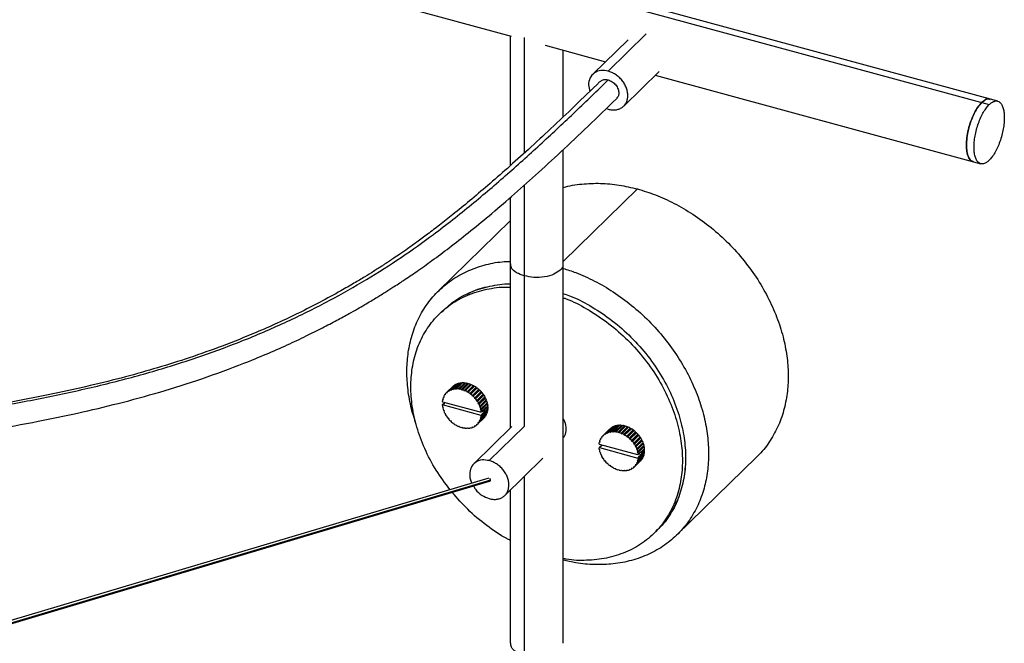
# Paper-space layout '_Trimétrica' of a CAD drawing. Header units: millimetres. Extents: x -1311 to -67, y -451 to 503.
# Tile 10 of 12: x -356 to -67, y -117 to 66. Entities that reach past the tile are written whole.
import ezdxf

# ---------------------------------------------------------------- set-up
doc = ezdxf.new("R2010")
doc.units = ezdxf.units.MM

psp = doc.layouts.new('_Trimétrica')

# ---------------------------------------------------------------- linework, layer by layer
at = {"color": 7, "linetype": 'Continuous', "lineweight": 25}
for p, q in [((-355.19, 100.4), (-211.76, 61.42)), ((-197.45, 75.52), (-71.64, 41.33)), ((-69.15, 42.35), (-196.55, 76.98)), ((-212.05, 61.5), (-212.05, 23.42)), ((-207.92, 61), (-207.92, 27.14)), ((-172.16, 62.04), (-183.32, 51.14)), ((-201.83, 58.72), (-184.09, 53.9)), ((-177.49, 60.35), (-187.86, 50.22)), ((-196.55, 37.71), (-196.55, 57.29)), ((-178.78, 40.92), (-168.41, 51.05)), ((-169.53, 49.95), (-74.13, 24.02)), ((-183.82, 40.22), (-183.32, 40)), ((-196.55, -116.58), (-196.55, 28.09)), ((-207.92, 17.74), (-207.92, -53.01)), ((-196.55, -4.63), (-174.78, 16.62)), ((-212.05, 14.08), (-212.05, -53.53)), ((-212.05, 7.26), (-233.04, -13.23)), ((-231.88, -19.09), (-232.81, -20)), ((-227.02, -40.29), (-228.88, -42.11)), ((-228.59, -42.05), (-226.72, -40.23)), ((-226.23, -40.17), (-228.09, -42)), ((-227.78, -41.99), (-225.92, -40.17)), ((-225.39, -40.19), (-227.26, -42.01)), ((-227.02, -40.29), (-226.87, -40.37)), ((-226.94, -42.05), (-225.07, -40.23)), ((-224.54, -40.34), (-226.41, -42.16)), ((-226.23, -40.17), (-226.06, -40.3)), ((-225.39, -40.19), (-225.21, -40.37)), ((-224.54, -40.34), (-224.38, -40.54)), ((-228.97, -41.35), (-230.84, -43.18)), ((-230.61, -43.21), (-230.84, -43.18)), ((-230.64, -42.99), (-228.77, -41.16)), ((-230.64, -42.99), (-230.61, -43.21)), ((-228.4, -40.88), (-230.27, -42.7)), ((-230.04, -42.77), (-230.27, -42.7)), ((-230.03, -42.55), (-230.04, -42.77)), ((-230.03, -42.55), (-228.17, -40.73)), ((-227.75, -40.52), (-229.61, -42.34)), ((-229.39, -42.45), (-229.61, -42.34)), ((-229.35, -42.24), (-229.39, -42.45)), ((-229.35, -42.24), (-227.48, -40.42)), ((-228.97, -41.35), (-228.97, -41.35)), ((-228.67, -42.24), (-228.88, -42.11)), ((-228.59, -42.05), (-228.67, -42.24)), ((-228.4, -40.88), (-228.34, -40.9)), ((-227.89, -42.15), (-228.09, -42)), ((-227.78, -41.99), (-227.89, -42.15)), ((-227.75, -40.52), (-227.64, -40.57)), ((-227.08, -42.2), (-227.26, -42.01)), ((-226.94, -42.05), (-227.08, -42.2)), ((-226.24, -42.36), (-226.41, -42.16)), ((-224.38, -40.54), (-226.24, -42.36)), ((-226.08, -42.25), (-226.24, -42.36)), ((-226.08, -42.25), (-224.22, -40.43)), ((-223.68, -40.61), (-225.55, -42.43)), ((-225.41, -42.65), (-225.55, -42.43)), ((-223.54, -40.83), (-225.41, -42.65)), ((-225.23, -42.57), (-225.41, -42.65)), ((-225.23, -42.57), (-223.36, -40.74)), ((-222.84, -41), (-224.7, -42.82)), ((-224.6, -43.05), (-224.7, -42.82)), ((-222.73, -41.23), (-224.6, -43.05)), ((-224.4, -43), (-224.6, -43.05)), ((-224.4, -43), (-222.53, -41.18)), ((-224.38, -40.54), (-224.22, -40.43)), ((-222.03, -41.5), (-223.9, -43.33)), ((-221.95, -41.73), (-223.82, -43.56)), ((-223.68, -40.61), (-223.54, -40.83)), ((-223.6, -43.54), (-221.74, -41.72)), ((-223.54, -40.83), (-223.36, -40.74)), ((-221.27, -42.11), (-223.14, -43.93)), ((-221.23, -42.34), (-223.1, -44.16)), ((-222.87, -44.18), (-221.01, -42.36)), ((-222.84, -41), (-222.73, -41.23)), ((-222.73, -41.23), (-222.53, -41.18)), ((-220.59, -42.79), (-222.45, -44.61)), ((-220.58, -43.02), (-222.45, -44.84)), ((-222.22, -44.89), (-220.35, -43.07)), ((-222.03, -41.5), (-221.95, -41.73)), ((-221.95, -41.73), (-221.74, -41.72)), ((-221.27, -42.11), (-221.23, -42.34)), ((-221.23, -42.34), (-221.01, -42.36)), ((-220.59, -42.79), (-220.58, -43.02)), ((-220.58, -43.02), (-220.35, -43.07)), ((-231.96, -45.65), (-231.88, -45.76)), ((-231.26, -46.11), (-231.96, -46.79)), ((-231.73, -45.01), (-231.88, -45.16)), ((-231.69, -45.09), (-231.88, -45.16)), ((-231.88, -45.76), (-220.61, -48.83)), ((-231.88, -46.72), (-231.3, -46.16)), ((-231.81, -44.87), (-231.69, -45.09)), ((-231.49, -44.26), (-231.65, -44.42)), ((-231.44, -44.38), (-231.65, -44.42)), ((-231.53, -44.16), (-231.44, -44.38)), ((-231.13, -43.58), (-231.3, -43.75)), ((-231.08, -43.75), (-231.3, -43.75)), ((-231.3, -46.16), (-231.16, -45.96)), ((-231.14, -43.52), (-231.08, -43.75)), ((-223.82, -43.56), (-223.9, -43.33)), ((-223.6, -43.54), (-223.82, -43.56)), ((-223.1, -44.16), (-223.14, -43.93)), ((-222.87, -44.18), (-223.1, -44.16)), ((-222.45, -44.84), (-222.45, -44.61)), ((-222.22, -44.89), (-222.45, -44.84)), ((-220.01, -43.76), (-221.88, -45.59)), ((-221.88, -45.59), (-221.85, -45.37)), ((-221.65, -45.67), (-221.88, -45.59)), ((-219.99, -43.55), (-221.85, -45.37)), ((-221.65, -45.67), (-219.78, -43.85)), ((-219.54, -44.56), (-221.41, -46.38)), ((-221.41, -46.38), (-221.35, -46.18)), ((-219.48, -44.36), (-221.35, -46.18)), ((-221.19, -46.5), (-219.32, -44.68)), ((-219.18, -45.39), (-221.05, -47.21)), ((-219.09, -45.21), (-220.95, -47.03)), ((-220.84, -47.36), (-218.97, -45.53)), ((-218.81, -46.07), (-220.68, -47.89)), ((-219.99, -43.55), (-220.01, -43.76)), ((-220.01, -43.76), (-219.78, -43.85)), ((-219.48, -44.36), (-219.54, -44.56)), ((-219.54, -44.56), (-219.32, -44.68)), ((-219.09, -45.21), (-219.18, -45.39)), ((-219.18, -45.39), (-218.97, -45.53)), ((-218.81, -46.07), (-218.93, -46.23)), ((-231.88, -46.72), (-231.96, -46.79)), ((-220.61, -49.79), (-231.88, -46.72)), ((-231.88, -47.33), (-231.69, -47.5)), ((-231.69, -47.5), (-231.81, -47.65)), ((-231.65, -48.19), (-231.44, -48.34)), ((-231.44, -48.34), (-231.53, -48.52)), ((-231.3, -49.05), (-231.08, -49.17)), ((-221.19, -46.5), (-221.41, -46.38)), ((-221.05, -47.21), (-220.95, -47.03)), ((-220.84, -47.36), (-221.05, -47.21)), ((-218.93, -46.23), (-220.8, -48.05)), ((-220.8, -48.05), (-220.68, -47.89)), ((-220.61, -48.22), (-220.8, -48.05)), ((-220.68, -50.68), (-218.81, -48.86)), ((-220.61, -48.22), (-218.74, -46.4)), ((-218.74, -48.57), (-220.61, -50.39)), ((-220.61, -48.83), (-220.53, -48.76)), ((-218.66, -46.93), (-220.53, -48.76)), ((-220.53, -49.9), (-218.66, -48.08)), ((-220.33, -48.56), (-219.67, -48.74)), ((-219.67, -48.74), (-220.16, -49.19)), ((-220.1, -48.34), (-219.67, -48.05)), ((-219.67, -48.05), (-219.57, -48.16)), ((-219.57, -48.68), (-219.67, -48.74)), ((-219.57, -48.16), (-218.63, -47.25)), ((-218.63, -47.77), (-219.57, -48.68)), ((-218.93, -46.23), (-218.74, -46.4)), ((-218.89, -48.72), (-218.81, -48.86)), ((-218.8, -47.07), (-218.63, -47.25)), ((-218.78, -47.91), (-218.66, -48.08)), ((-231.08, -49.17), (-231.14, -49.36)), ((-230.84, -49.88), (-230.61, -49.96)), ((-230.61, -49.96), (-230.64, -50.18)), ((-230.27, -50.66), (-230.04, -50.71)), ((-230.04, -50.71), (-230.03, -50.93)), ((-229.61, -51.37), (-229.39, -51.39)), ((-229.39, -51.39), (-229.35, -51.62)), ((-219.78, -50.55), (-221.65, -52.37)), ((-221.41, -51.79), (-221.19, -51.8)), ((-221.35, -52.03), (-221.41, -51.79)), ((-221.35, -52.03), (-219.48, -50.2)), ((-219.32, -49.98), (-221.19, -51.8)), ((-221.05, -51.16), (-220.84, -51.13)), ((-220.95, -51.39), (-221.05, -51.16)), ((-220.95, -51.39), (-219.09, -49.57)), ((-218.97, -49.31), (-220.84, -51.13)), ((-220.8, -50.46), (-220.61, -50.39)), ((-220.68, -50.68), (-220.8, -50.46)), ((-220.16, -49.19), (-220.61, -49.79)), ((-220.53, -49.9), (-220.61, -49.79)), ((-219.5, -50.15), (-219.48, -50.2)), ((-219.13, -49.47), (-219.09, -49.57)), ((-228.88, -52.01), (-228.67, -51.99)), ((-228.67, -51.99), (-228.59, -52.22)), ((-228.09, -52.55), (-227.89, -52.5)), ((-227.89, -52.5), (-227.78, -52.72)), ((-227.26, -52.98), (-227.08, -52.9)), ((-227.08, -52.9), (-226.94, -53.12)), ((-226.41, -53.3), (-226.24, -53.19)), ((-226.24, -53.19), (-226.08, -53.39)), ((-225.55, -53.49), (-225.41, -53.35)), ((-225.55, -53.49), (-225.41, -53.36)), ((-225.41, -53.35), (-225.23, -53.53)), ((-224.7, -53.56), (-224.6, -53.39)), ((-224.7, -53.56), (-224.56, -53.42)), ((-224.6, -53.39), (-224.4, -53.55)), ((-223.9, -53.5), (-223.82, -53.31)), ((-223.9, -53.5), (-223.75, -53.35)), ((-223.82, -53.31), (-223.6, -53.44)), ((-223.14, -53.31), (-223.1, -53.1)), ((-223.14, -53.31), (-222.98, -53.15)), ((-223.1, -53.1), (-222.87, -53.2)), ((-211.55, -53.04), (-222.72, -63.95)), ((-222.45, -52.77), (-222.22, -52.84)), ((-222.45, -52.99), (-222.45, -52.77)), ((-222.45, -52.99), (-222.28, -52.82)), ((-221.88, -52.34), (-221.65, -52.37)), ((-221.85, -52.56), (-221.88, -52.34)), ((-221.85, -52.56), (-221.66, -52.37)), ((-207.92, -53.01), (-218.18, -63.03)), ((-184.85, -55.68), (-182.98, -53.85)), ((-182.78, -53.66), (-184.65, -55.48)), ((-184.28, -55.2), (-182.41, -53.38)), ((-182.18, -53.23), (-184.04, -55.05)), ((-183.63, -54.84), (-181.76, -53.02)), ((-183.63, -54.84), (-183.4, -54.95)), ((-183.4, -54.95), (-183.36, -54.74)), ((-181.49, -52.92), (-183.36, -54.74)), ((-182.98, -53.85), (-182.98, -53.85)), ((-182.89, -54.61), (-181.03, -52.78)), ((-182.89, -54.61), (-182.68, -54.74)), ((-182.68, -54.74), (-182.6, -54.55)), ((-180.73, -52.73), (-182.6, -54.55)), ((-182.35, -53.4), (-182.41, -53.38)), ((-182.1, -54.5), (-180.24, -52.67)), ((-182.1, -54.5), (-181.9, -54.65)), ((-181.9, -54.65), (-181.79, -54.49)), ((-179.93, -52.66), (-181.79, -54.49)), ((-181.65, -53.07), (-181.76, -53.02)), ((-181.27, -54.51), (-179.4, -52.69)), ((-181.27, -54.51), (-181.09, -54.7)), ((-181.09, -54.7), (-180.95, -54.55)), ((-180.88, -52.87), (-181.03, -52.78)), ((-179.08, -52.73), (-180.95, -54.55)), ((-180.42, -54.66), (-178.55, -52.84)), ((-180.42, -54.66), (-180.25, -54.86)), ((-178.39, -53.04), (-180.25, -54.86)), ((-180.25, -54.86), (-180.09, -54.75)), ((-180.07, -52.8), (-180.24, -52.67)), ((-178.23, -52.93), (-180.09, -54.75)), ((-179.56, -54.93), (-177.69, -53.11)), ((-177.56, -53.33), (-179.42, -55.15)), ((-179.22, -52.87), (-179.4, -52.69)), ((-177.37, -53.24), (-179.24, -55.07)), ((-178.72, -55.32), (-176.85, -53.5)), ((-176.74, -53.73), (-178.61, -55.55)), ((-178.39, -53.04), (-178.55, -52.84)), ((-176.54, -53.68), (-178.41, -55.5)), ((-178.23, -52.93), (-178.39, -53.04)), ((-177.91, -55.83), (-176.04, -54)), ((-175.96, -54.23), (-177.83, -56.06)), ((-177.56, -53.33), (-177.69, -53.11)), ((-175.75, -54.22), (-177.62, -56.04)), ((-177.37, -53.24), (-177.56, -53.33)), ((-177.15, -56.43), (-175.28, -54.6)), ((-175.24, -54.83), (-177.11, -56.66)), ((-176.74, -53.73), (-176.85, -53.5)), ((-176.54, -53.68), (-176.74, -53.73)), ((-175.96, -54.23), (-176.04, -54)), ((-175.75, -54.22), (-175.96, -54.23)), ((-175.24, -54.83), (-175.28, -54.6)), ((-175.02, -54.85), (-175.24, -54.83)), ((-185.89, -57.65), (-185.74, -57.51)), ((-185.89, -57.65), (-185.7, -57.59)), ((-185.7, -57.59), (-185.82, -57.37)), ((-185.66, -56.91), (-185.5, -56.76)), ((-185.66, -56.91), (-185.45, -56.88)), ((-185.45, -56.88), (-185.54, -56.65)), ((-185.31, -56.25), (-185.14, -56.08)), ((-185.31, -56.25), (-185.09, -56.25)), ((-185.09, -56.25), (-185.15, -56.02)), ((-184.85, -55.68), (-184.62, -55.71)), ((-184.62, -55.71), (-184.65, -55.48)), ((-184.28, -55.2), (-184.05, -55.27)), ((-184.05, -55.27), (-184.04, -55.05)), ((-179.56, -54.93), (-179.42, -55.15)), ((-179.42, -55.15), (-179.24, -55.07)), ((-178.72, -55.32), (-178.61, -55.55)), ((-178.61, -55.55), (-178.41, -55.5)), ((-177.91, -55.83), (-177.83, -56.06)), ((-177.83, -56.06), (-177.62, -56.04)), ((-177.15, -56.43), (-177.11, -56.66)), ((-177.11, -56.66), (-176.88, -56.68)), ((-175.02, -54.85), (-176.88, -56.68)), ((-176.46, -57.11), (-174.6, -55.29)), ((-174.59, -55.52), (-176.46, -57.34)), ((-176.46, -57.11), (-176.46, -57.34)), ((-176.46, -57.34), (-176.23, -57.39)), ((-174.36, -55.57), (-176.23, -57.39)), ((-174.02, -56.26), (-175.89, -58.09)), ((-175.86, -57.87), (-174, -56.05)), ((-173.79, -56.35), (-175.66, -58.17)), ((-173.55, -57.06), (-175.42, -58.88)), ((-175.36, -58.68), (-173.49, -56.86)), ((-173.33, -57.18), (-175.2, -59)), ((-174.96, -59.53), (-173.1, -57.71)), ((-174.59, -55.52), (-174.6, -55.29)), ((-174.36, -55.57), (-174.59, -55.52)), ((-174.02, -56.26), (-174, -56.05)), ((-173.79, -56.35), (-174.02, -56.26)), ((-173.55, -57.06), (-173.49, -56.86)), ((-173.33, -57.18), (-173.55, -57.06)), ((-173.19, -57.89), (-173.1, -57.71)), ((-185.89, -58.26), (-185.97, -58.15)), ((-185.97, -59.29), (-185.27, -58.6)), ((-185.97, -59.29), (-185.89, -59.22)), ((-174.62, -61.32), (-185.89, -58.26)), ((-185.31, -58.66), (-185.89, -59.22)), ((-185.89, -59.22), (-174.62, -62.29)), ((-185.7, -60), (-185.89, -59.83)), ((-185.82, -60.15), (-185.7, -60)), ((-185.17, -58.46), (-185.31, -58.66)), ((-175.86, -57.87), (-175.89, -58.09)), ((-175.89, -58.09), (-175.66, -58.17)), ((-175.36, -58.68), (-175.42, -58.88)), ((-175.42, -58.88), (-175.2, -59)), ((-173.19, -57.89), (-175.06, -59.71)), ((-174.96, -59.53), (-175.06, -59.71)), ((-175.06, -59.71), (-174.85, -59.85)), ((-172.98, -58.03), (-174.85, -59.85)), ((-172.94, -58.73), (-174.81, -60.55)), ((-174.69, -60.39), (-174.81, -60.55)), ((-174.81, -60.55), (-174.62, -60.72)), ((-174.69, -60.39), (-172.82, -58.57)), ((-172.75, -58.9), (-174.62, -60.72)), ((-174.54, -61.25), (-172.67, -59.43)), ((-172.67, -60.58), (-174.54, -62.4)), ((-173.68, -60.55), (-174.11, -60.84)), ((-173.58, -60.66), (-173.68, -60.55)), ((-172.64, -59.75), (-173.58, -60.66)), ((-173.58, -61.18), (-172.64, -60.27)), ((-173.57, -60.92), (-172.64, -60.01)), ((-172.98, -58.03), (-173.19, -57.89)), ((-172.94, -58.73), (-172.82, -58.57)), ((-172.75, -58.9), (-172.94, -58.73)), ((-172.64, -59.75), (-172.81, -59.57)), ((-172.67, -60.58), (-172.79, -60.41)), ((-213.64, -73.25), (-202.47, -62.34)), ((-185.45, -60.84), (-185.66, -60.69)), ((-185.54, -61.02), (-185.45, -60.84)), ((-185.09, -61.67), (-185.31, -61.55)), ((-185.15, -61.86), (-185.09, -61.67)), ((-184.62, -62.46), (-184.85, -62.37)), ((-184.65, -62.67), (-184.62, -62.46)), ((-184.05, -63.21), (-184.28, -63.15)), ((-184.04, -63.43), (-184.05, -63.21)), ((-173.49, -62.7), (-175.36, -64.52)), ((-175.2, -64.3), (-173.33, -62.47)), ((-173.1, -62.07), (-174.96, -63.89)), ((-174.85, -63.63), (-172.98, -61.81)), ((-174.62, -62.89), (-174.81, -62.96)), ((-174.81, -62.96), (-174.69, -63.18)), ((-172.82, -61.36), (-174.69, -63.18)), ((-174.62, -62.89), (-172.75, -61.07)), ((-174.54, -61.25), (-174.62, -61.32)), ((-174.62, -62.29), (-174.17, -61.69)), ((-174.62, -62.29), (-174.54, -62.4)), ((-174.34, -61.06), (-173.68, -61.24)), ((-174.17, -61.69), (-173.68, -61.24)), ((-173.68, -61.24), (-173.58, -61.18)), ((-173.49, -62.7), (-173.51, -62.65)), ((-173.1, -62.07), (-173.14, -61.97)), ((-172.82, -61.36), (-172.9, -61.22)), ((-163.19, -84.79), (-139.86, -62.02)), ((-183.4, -63.89), (-183.63, -63.87)), ((-183.36, -64.12), (-183.4, -63.89)), ((-182.68, -64.49), (-182.89, -64.51)), ((-182.6, -64.72), (-182.68, -64.49)), ((-181.9, -65), (-182.1, -65.05)), ((-181.79, -65.22), (-181.9, -65)), ((-181.09, -65.4), (-181.27, -65.48)), ((-180.95, -65.61), (-181.09, -65.4)), ((-180.25, -65.69), (-180.42, -65.8)), ((-180.09, -65.89), (-180.25, -65.69)), ((-179.42, -65.85), (-179.56, -65.99)), ((-179.42, -65.86), (-179.56, -65.99)), ((-179.24, -66.03), (-179.42, -65.85)), ((-178.61, -65.89), (-178.72, -66.06)), ((-178.57, -65.92), (-178.72, -66.06)), ((-178.41, -66.05), (-178.61, -65.89)), ((-177.83, -65.81), (-177.91, -66)), ((-177.76, -65.85), (-177.91, -66)), ((-177.62, -65.94), (-177.83, -65.81)), ((-177.11, -65.6), (-177.15, -65.81)), ((-176.99, -65.65), (-177.15, -65.81)), ((-176.88, -65.7), (-177.11, -65.6)), ((-176.23, -65.34), (-176.46, -65.27)), ((-176.46, -65.27), (-176.46, -65.49)), ((-176.29, -65.32), (-176.46, -65.49)), ((-175.66, -64.87), (-175.89, -64.83)), ((-175.89, -64.83), (-175.86, -65.06)), ((-175.67, -64.87), (-175.86, -65.06)), ((-175.66, -64.87), (-175.34, -64.56)), ((-175.2, -64.3), (-175.42, -64.29)), ((-175.42, -64.29), (-175.36, -64.52)), ((-174.85, -63.63), (-175.06, -63.66)), ((-175.06, -63.66), (-174.96, -63.89)), ((-218.36, -68.14), (-744.81, -224.9)), ((-217.86, -68.8), (-744.81, -225.7)), ((-744.81, -225.92), (-218.11, -69.09)), ((-207.92, -67.66), (-207.92, -120.11)), ((-212.05, -71.7), (-212.05, -116.58)), ((-169.95, -84.41), (-169.02, -83.49))]:
    psp.add_line(p, q, dxfattribs=at)
for points, knots in [([(-183.32, 51.14), (-184.05, 51.26), (-185.55, 51.51), (-187.51, 50.75), (-188.77, 49.21), (-189.24, 47.24), (-188.88, 45.87), (-188.72, 45.22)], [0, 0, 0, 0, 0.198096, 0.412513, 0.62693, 0.825025, 1, 1, 1, 1]), ([(-183.32, 40), (-182.98, 39.91), (-182.63, 39.84), (-181.92, 39.77), (-181.56, 39.77), (-180.85, 39.85), (-180.51, 39.93), (-179.85, 40.17), (-179.54, 40.33), (-178.98, 40.72), (-178.73, 40.95), (-178.3, 41.47), (-178.12, 41.76), (-177.84, 42.37), (-177.74, 42.69), (-177.61, 43.35), (-177.58, 43.68), (-177.58, 44.34), (-177.61, 44.68), (-177.74, 45.41), (-177.84, 45.79), (-178.12, 46.55), (-178.3, 46.93), (-178.73, 47.69), (-178.98, 48.06), (-179.54, 48.75), (-179.85, 49.08), (-180.51, 49.68), (-180.85, 49.94), (-181.56, 50.41), (-181.92, 50.6), (-182.63, 50.92), (-182.98, 51.05), (-183.32, 51.14)], [0, 0, 0, 0, 0.0625, 0.0625, 0.125, 0.125, 0.1875, 0.1875, 0.25, 0.25, 0.3125, 0.3125, 0.375, 0.375, 0.4375, 0.4375, 0.5, 0.5, 0.5625, 0.5625, 0.625, 0.625, 0.6875, 0.6875, 0.75, 0.75, 0.8125, 0.8125, 0.875, 0.875, 0.9375, 0.9375, 1, 1, 1, 1]), ([(-744.81, -166.13), (-743.13, -164.61), (-738.06, -160.01), (-728.81, -152.57), (-717.08, -143.84), (-704.3, -135.29), (-690.4, -127), (-675.26, -119.05), (-659.19, -111.62), (-642.25, -104.71), (-624.57, -98.32), (-605.66, -92.27), (-585.58, -86.58), (-564.38, -81.28), (-542.74, -76.48), (-520.77, -72.1), (-498.53, -68.08), (-476.11, -64.37), (-455.89, -61.23), (-437.98, -58.56), (-422.4, -56.29), (-406.81, -54.03), (-391.22, -51.76), (-375.68, -49.4), (-360.27, -46.83), (-345.09, -43.92), (-330.25, -40.57), (-315.88, -36.71), (-302.1, -32.31), (-289, -27.39), (-276.64, -21.99), (-265.02, -16.18), (-254.11, -10.01), (-243.93, -3.51), (-233.65, 3.84), (-223.29, 12.03), (-212.77, 21.01), (-202.68, 30.12), (-192.87, 39.31), (-186.51, 45.48), (-183.32, 48.57)], [0, 0, 0, 0, 0.014001, 0.042337, 0.070676, 0.09901, 0.128696, 0.158377, 0.188063, 0.217746, 0.247431, 0.277115, 0.309499, 0.341884, 0.374271, 0.406656, 0.439042, 0.471429, 0.503817, 0.526084, 0.54835, 0.570616, 0.592883, 0.615149, 0.637414, 0.659679, 0.681942, 0.704203, 0.726465, 0.748728, 0.770989, 0.793251, 0.815514, 0.837778, 0.860043, 0.888032, 0.916024, 0.944017, 0.972007, 1, 1, 1, 1]), ([(-185.77, 48.07), (-188.23, 45.69), (-192.97, 41.08), (-199.95, 34.47), (-206.52, 28.37), (-212.69, 22.81), (-218.45, 17.77), (-223.78, 13.25), (-228.5, 9.39), (-232.61, 6.15), (-236.14, 3.46), (-239.26, 1.15), (-241.97, -0.79), (-244.23, -2.36), (-246, -3.57), (-247.29, -4.43), (-248.18, -5.02), (-248.94, -5.52), (-249.79, -6.07), (-250.86, -6.76), (-252.51, -7.8), (-254.85, -9.24), (-258.04, -11.15), (-262.39, -13.65), (-267.76, -16.58), (-273.97, -19.74), (-280.22, -22.7), (-287.63, -25.97), (-296.19, -29.39), (-305.87, -32.84), (-315.37, -35.84), (-325.05, -38.57), (-335.27, -41.13), (-346.28, -43.56), (-358.05, -45.85), (-370.64, -48.04), (-384.01, -50.14), (-398.13, -52.23), (-412.92, -54.38), (-428.19, -56.59), (-444.62, -59.01), (-461.55, -61.56), (-478.49, -64.22), (-494.04, -66.8), (-508.22, -69.27), (-519.97, -71.44), (-529.52, -73.28), (-537.31, -74.85), (-545.04, -76.46), (-553.19, -78.22), (-562.03, -80.22), (-571.54, -82.48), (-581.39, -84.96), (-591.51, -87.65), (-601.84, -90.57), (-612.6, -93.82), (-623.75, -97.42), (-634.96, -101.33), (-646.33, -105.61), (-657.35, -110.11), (-667.8, -114.73), (-677.15, -119.19), (-685.46, -123.45), (-692.8, -127.47), (-698.61, -130.84), (-703.01, -133.51), (-706.07, -135.42), (-708.41, -136.92), (-710.24, -138.11), (-712.01, -139.28), (-714.11, -140.69), (-716.87, -142.57), (-720.29, -144.97), (-724.39, -147.93), (-729.02, -151.4), (-734.11, -155.37), (-739.39, -159.7), (-743.01, -162.74), (-744.76, -164.31), (-744.81, -164.35)], [0, 0, 0, 0, 0.021845, 0.042171, 0.060979, 0.078272, 0.094046, 0.108303, 0.121042, 0.130947, 0.139692, 0.147282, 0.153719, 0.159004, 0.163139, 0.165979, 0.167803, 0.169209, 0.171107, 0.173506, 0.176405, 0.181972, 0.188776, 0.196817, 0.209178, 0.221422, 0.233227, 0.244594, 0.262043, 0.278354, 0.293535, 0.308405, 0.32424, 0.340715, 0.358143, 0.376529, 0.39588, 0.416201, 0.437484, 0.459712, 0.482044, 0.50844, 0.532942, 0.555548, 0.576254, 0.595061, 0.60733, 0.618629, 0.629728, 0.641941, 0.65529, 0.669776, 0.685399, 0.70072, 0.716999, 0.734237, 0.752432, 0.771563, 0.790351, 0.810771, 0.829778, 0.84737, 0.863542, 0.878296, 0.891634, 0.899724, 0.906402, 0.91153, 0.91511, 0.918614, 0.923371, 0.92938, 0.937548, 0.947269, 0.958543, 0.971367, 0.985491, 0.999581, 1, 1, 1, 1]), ([(-185.71, 48.01), (-185.58, 48.16), (-185.24, 48.55), (-184.36, 48.75), (-183.66, 48.63), (-183.32, 48.57)], [0, 0, 0, 0, 0.247365, 0.63834, 1, 1, 1, 1]), ([(-183.32, 48.57), (-182.93, 48.42), (-182.13, 48.12), (-181.07, 47.13), (-180.38, 45.93), (-180.16, 44.72), (-180.33, 43.7), (-180.74, 43.29), (-180.92, 43.11)], [0, 0, 0, 0, 0.169163, 0.352263, 0.535363, 0.704526, 0.873689, 1, 1, 1, 1]), ([(-744.81, -173.74), (-742.61, -171.76), (-738.25, -167.85), (-731.55, -162.28), (-725.05, -157.16), (-718.93, -152.59), (-713.78, -148.93), (-709.59, -146.07), (-706.32, -143.91), (-703.12, -141.83), (-699.64, -139.65), (-695.53, -137.16), (-690.74, -134.36), (-685.25, -131.3), (-679.07, -128.03), (-672.3, -124.63), (-665.2, -121.26), (-656.1, -117.19), (-644.99, -112.58), (-631.84, -107.63), (-618.83, -103.15), (-606.03, -99.1), (-593.19, -95.36), (-579.94, -91.79), (-565.9, -88.3), (-551.56, -85), (-536.97, -81.9), (-522.22, -78.97), (-506.8, -76.12), (-490.94, -73.37), (-473.45, -70.5), (-454.84, -67.61), (-435.39, -64.72), (-418.2, -62.22), (-403.18, -60.03), (-390.16, -58.13), (-377.28, -56.19), (-364.04, -54.03), (-351.13, -51.68), (-338.63, -49.08), (-326.71, -46.26), (-314.51, -42.93), (-302.17, -39.02), (-291.87, -35.23), (-283.62, -31.85), (-277.56, -29.18), (-272.06, -26.59), (-267.24, -24.18), (-263.04, -21.98), (-259.63, -20.12), (-256.92, -18.59), (-254.81, -17.36), (-253.01, -16.3), (-251.53, -15.41), (-250.16, -14.57), (-248.48, -13.53), (-246.15, -12.06), (-243.02, -10.01), (-239.19, -7.4), (-234.72, -4.22), (-229.67, -0.44), (-224.09, 3.94), (-218.01, 8.94), (-211.45, 14.56), (-204.43, 20.81), (-196.96, 27.67), (-189.03, 35.15), (-183.66, 40.37), (-180.88, 43.07)], [0, 0, 0, 0, 0.0182306, 0.0359923, 0.0522739, 0.0670797, 0.080398, 0.0884115, 0.0957235, 0.1023511, 0.1096084, 0.1183184, 0.1284818, 0.1393949, 0.1515996, 0.1649395, 0.1782474, 0.1912857, 0.2144972, 0.2368057, 0.2582077, 0.2787035, 0.2984194, 0.3187377, 0.3400402, 0.3623293, 0.3831379, 0.4047381, 0.4271317, 0.450311, 0.4733476, 0.5023413, 0.5300023, 0.5563281, 0.5755332, 0.5939645, 0.6117622, 0.6305508, 0.650827, 0.6678062, 0.6857045, 0.7045216, 0.7242549, 0.7448956, 0.7562087, 0.7673263, 0.7774655, 0.7866105, 0.794763, 0.801924, 0.8068553, 0.8111749, 0.8148833, 0.8179804, 0.8204769, 0.8235399, 0.8286693, 0.8355516, 0.8441832, 0.854559, 0.8666737, 0.8805248, 0.8961094, 0.9134255, 0.9324734, 0.9532504, 0.9757573, 1, 1, 1, 1]), ([(-76.32, 24.69), (-76.55, 24.76), (-77.12, 24.92), (-77.75, 25.93), (-78.19, 27.49), (-78.33, 29.41), (-78.19, 31.6), (-77.76, 34.03), (-77.02, 36.52), (-76.06, 38.8), (-74.97, 40.69), (-74.21, 41.52), (-73.85, 41.93)], [0, 0, 0, 0, 0.0741597, 0.1819564, 0.2858642, 0.3827731, 0.4796821, 0.5835899, 0.6913866, 0.7991833, 0.903091, 1, 1, 1, 1]), ([(-76.32, 24.69), (-76.55, 24.76), (-77.12, 24.92), (-77.75, 25.93), (-78.19, 27.49), (-78.33, 29.41), (-78.19, 31.6), (-77.76, 34.03), (-77.02, 36.52), (-76.06, 38.8), (-74.97, 40.69), (-74.21, 41.52), (-73.85, 41.93)], [0, 0, 0, 0, 0.0741597, 0.1819564, 0.2858642, 0.3827731, 0.4796821, 0.5835899, 0.6913866, 0.7991833, 0.903091, 1, 1, 1, 1]), ([(-73.85, 41.93), (-74.21, 41.52), (-74.97, 40.69), (-76.06, 38.8), (-77.02, 36.52), (-77.76, 34.03), (-78.19, 31.6), (-78.33, 29.41), (-78.19, 27.49), (-77.75, 25.93), (-77.12, 24.92), (-76.55, 24.76), (-76.32, 24.69)], [0, 0, 0, 0, 0.096909, 0.200817, 0.308613, 0.41641, 0.520318, 0.617227, 0.714136, 0.818044, 0.92584, 1, 1, 1, 1]), ([(-71.64, 25.04), (-71.9, 24.79), (-72.17, 24.56), (-72.72, 24.22), (-73, 24.09), (-73.54, 23.95), (-73.81, 23.94), (-74.32, 24.06), (-74.56, 24.18), (-74.99, 24.55), (-75.18, 24.8), (-75.51, 25.41), (-75.65, 25.77), (-75.87, 26.56), (-75.95, 26.99), (-76.05, 27.9), (-76.07, 28.38), (-76.07, 29.34), (-76.05, 29.86), (-75.95, 30.96), (-75.87, 31.55), (-75.65, 32.76), (-75.51, 33.39), (-75.18, 34.65), (-74.99, 35.27), (-74.56, 36.49), (-74.32, 37.08), (-73.81, 38.18), (-73.54, 38.7), (-73, 39.63), (-72.72, 40.04), (-72.17, 40.77), (-71.9, 41.07), (-71.64, 41.33)], [0, 0, 0, 0, 0.0625, 0.0625, 0.125, 0.125, 0.1875, 0.1875, 0.25, 0.25, 0.3125, 0.3125, 0.375, 0.375, 0.4375, 0.4375, 0.5, 0.5, 0.5625, 0.5625, 0.625, 0.625, 0.6875, 0.6875, 0.75, 0.75, 0.8125, 0.8125, 0.875, 0.875, 0.9375, 0.9375, 1, 1, 1, 1]), ([(-71.64, 25.04), (-71.9, 24.79), (-72.17, 24.56), (-72.72, 24.22), (-73, 24.09), (-73.54, 23.95), (-73.81, 23.94), (-74.32, 24.06), (-74.56, 24.18), (-74.99, 24.55), (-75.18, 24.8), (-75.51, 25.41), (-75.65, 25.77), (-75.87, 26.56), (-75.95, 26.99), (-76.05, 27.9), (-76.07, 28.38), (-76.07, 29.34), (-76.05, 29.86), (-75.95, 30.96), (-75.87, 31.55), (-75.65, 32.76), (-75.51, 33.39), (-75.18, 34.65), (-74.99, 35.27), (-74.56, 36.49), (-74.32, 37.08), (-73.81, 38.18), (-73.54, 38.7), (-73, 39.63), (-72.72, 40.04), (-72.17, 40.77), (-71.9, 41.07), (-71.64, 41.33)], [0, 0, 0, 0, 0.0625, 0.0625, 0.125, 0.125, 0.1875, 0.1875, 0.25, 0.25, 0.3125, 0.3125, 0.375, 0.375, 0.4375, 0.4375, 0.5, 0.5, 0.5625, 0.5625, 0.625, 0.625, 0.6875, 0.6875, 0.75, 0.75, 0.8125, 0.8125, 0.875, 0.875, 0.9375, 0.9375, 1, 1, 1, 1]), ([(-73.85, 41.93), (-73.49, 42.23), (-72.74, 42.85), (-71.88, 43.13), (-71.48, 42.93), (-71.38, 42.88)], [0, 0, 0, 0, 0.413339, 0.85653, 1, 1, 1, 1]), ([(-73.85, 41.93), (-73.49, 42.23), (-72.74, 42.85), (-71.88, 43.13), (-71.48, 42.93), (-71.38, 42.88)], [0, 0, 0, 0, 0.413339, 0.85653, 1, 1, 1, 1]), ([(-71.38, 42.88), (-71.48, 42.93), (-71.88, 43.13), (-72.74, 42.85), (-73.49, 42.23), (-73.85, 41.93)], [0, 0, 0, 0, 0.14347, 0.586661, 1, 1, 1, 1]), ([(-71.64, 41.33), (-71.38, 41.58), (-71.11, 41.8), (-70.56, 42.15), (-70.28, 42.28), (-69.73, 42.42), (-69.47, 42.42), (-68.96, 42.31), (-68.72, 42.19), (-68.29, 41.82), (-68.09, 41.57), (-67.76, 40.96), (-67.62, 40.6), (-67.41, 39.81), (-67.33, 39.38), (-67.23, 38.47), (-67.2, 37.99), (-67.2, 37.03), (-67.23, 36.51), (-67.33, 35.4), (-67.41, 34.82), (-67.62, 33.6), (-67.76, 32.98), (-68.09, 31.72), (-68.29, 31.09), (-68.72, 29.88), (-68.96, 29.29), (-69.47, 28.18), (-69.73, 27.67), (-70.28, 26.74), (-70.56, 26.33), (-71.11, 25.6), (-71.38, 25.3), (-71.64, 25.04)], [0, 0, 0, 0, 0.0625, 0.0625, 0.125, 0.125, 0.1875, 0.1875, 0.25, 0.25, 0.3125, 0.3125, 0.375, 0.375, 0.4375, 0.4375, 0.5, 0.5, 0.5625, 0.5625, 0.625, 0.625, 0.6875, 0.6875, 0.75, 0.75, 0.8125, 0.8125, 0.875, 0.875, 0.9375, 0.9375, 1, 1, 1, 1]), ([(-71.64, 41.33), (-71.38, 41.58), (-71.11, 41.8), (-70.56, 42.15), (-70.28, 42.28), (-69.73, 42.42), (-69.47, 42.42), (-68.96, 42.31), (-68.72, 42.19), (-68.29, 41.82), (-68.09, 41.57), (-67.76, 40.96), (-67.62, 40.6), (-67.41, 39.81), (-67.33, 39.38), (-67.23, 38.47), (-67.2, 37.99), (-67.2, 37.03), (-67.23, 36.51), (-67.33, 35.4), (-67.41, 34.82), (-67.62, 33.6), (-67.76, 32.98), (-68.09, 31.72), (-68.29, 31.09), (-68.72, 29.88), (-68.96, 29.29), (-69.47, 28.18), (-69.73, 27.67), (-70.28, 26.74), (-70.56, 26.33), (-71.11, 25.6), (-71.38, 25.3), (-71.64, 25.04)], [0, 0, 0, 0, 0.0625, 0.0625, 0.125, 0.125, 0.1875, 0.1875, 0.25, 0.25, 0.3125, 0.3125, 0.375, 0.375, 0.4375, 0.4375, 0.5, 0.5, 0.5625, 0.5625, 0.625, 0.625, 0.6875, 0.6875, 0.75, 0.75, 0.8125, 0.8125, 0.875, 0.875, 0.9375, 0.9375, 1, 1, 1, 1]), ([(-196.55, 16.97), (-196.5, 16.99), (-194.8, 17.61), (-191.12, 18.11), (-185.67, 18.39), (-180.19, 17.9), (-176.56, 17.04), (-174.78, 16.62)], [0, 0, 0, 0, 0.00749, 0.267806, 0.521112, 0.765635, 1, 1, 1, 1]), ([(-174.78, 16.62), (-173, 16.08), (-169.37, 14.97), (-163.89, 12.46), (-158.41, 9.26), (-153.06, 5.34), (-148.01, 0.76), (-143.41, -4.36), (-139.41, -9.9), (-136.11, -15.69), (-133.56, -21.57), (-131.8, -27.37), (-130.78, -32.95), (-130.45, -38.29), (-130.78, -43.44), (-131.8, -48.47), (-133.55, -53.32), (-136.15, -57.76), (-138.3, -60.68), (-139.76, -61.89), (-139.88, -61.99)], [0, 0, 0, 0, 0.054082, 0.110508, 0.168961, 0.229032, 0.290232, 0.352012, 0.413792, 0.474992, 0.535063, 0.593515, 0.649942, 0.704024, 0.758106, 0.814532, 0.872985, 0.933056, 0.994256, 1, 1, 1, 1]), ([(-239.59, -52.44), (-240.1, -50.9), (-241.22, -47.49), (-242.1, -42.3), (-242.45, -36.97), (-242.12, -31.81), (-241.1, -26.78), (-239.33, -21.94), (-236.79, -17.45), (-233.48, -13.45), (-229.48, -10.09), (-224.89, -7.45), (-219.83, -5.66), (-215.51, -4.72), (-212.84, -4.66), (-212.05, -4.65)], [0, 0, 0, 0, 0.0649576, 0.1436411, 0.2190558, 0.2944706, 0.373154, 0.4546634, 0.5384287, 0.6237685, 0.7099179, 0.7960673, 0.8814071, 0.9651724, 1, 1, 1, 1]), ([(-207.92, -8.86), (-208.72, -8.58), (-210.39, -7.99), (-211.86, -6.67), (-211.91, -5.73), (-211.92, -5.33)], [0, 0, 0, 0, 0.347416, 0.723457, 1, 1, 1, 1]), ([(-207.92, -8.86), (-208.72, -8.58), (-210.39, -7.99), (-211.86, -6.67), (-211.91, -5.73), (-211.92, -5.33)], [0, 0, 0, 0, 0.347416, 0.723457, 1, 1, 1, 1]), ([(-196.67, -5.34), (-196.64, -5.48), (-196.47, -6.12), (-197.34, -7.24), (-199.17, -8.47), (-201.94, -9.25), (-205.11, -9.43), (-207, -9.05), (-207.92, -8.86)], [0, 0, 0, 0, 0.052538, 0.235985, 0.419431, 0.617992, 0.816553, 1, 1, 1, 1]), ([(-196.67, -5.34), (-196.64, -5.48), (-196.47, -6.12), (-197.34, -7.24), (-199.17, -8.47), (-201.94, -9.25), (-205.11, -9.43), (-207, -9.05), (-207.92, -8.86)], [0, 0, 0, 0, 0.052538, 0.235985, 0.419431, 0.617992, 0.816553, 1, 1, 1, 1]), ([(-196.55, -6.67), (-195.29, -7.06), (-192.19, -8.02), (-187.23, -10.33), (-181.74, -13.51), (-176.39, -17.44), (-171.34, -22.01), (-166.75, -27.14), (-162.75, -32.68), (-159.44, -38.47), (-156.9, -44.35), (-155.13, -50.14), (-154.11, -55.73), (-153.79, -61.06), (-154.11, -66.22), (-155.13, -71.25), (-156.9, -76.08), (-159.44, -80.58), (-162.75, -84.58), (-166.75, -87.94), (-171.34, -90.57), (-176.39, -92.4), (-181.74, -93.41), (-187.23, -93.62), (-192.19, -93.23), (-195.29, -92.5), (-196.55, -92.21)], [0, 0, 0, 0, 0.027733, 0.068734, 0.111208, 0.154857, 0.199326, 0.244218, 0.289109, 0.333579, 0.377228, 0.419701, 0.460702, 0.5, 0.539298, 0.580299, 0.622772, 0.666421, 0.710891, 0.755782, 0.800674, 0.845143, 0.888792, 0.931266, 0.972267, 1, 1, 1, 1]), ([(-232.07, -19.4), (-230.95, -18.34), (-228.47, -15.99), (-223.69, -13.45), (-218.12, -11.81), (-214.16, -11.13), (-212.08, -11.25), (-212.05, -11.25)], [0, 0, 0, 0, 0.216538, 0.481062, 0.742028, 0.996157, 1, 1, 1, 1]), ([(-224.66, -14.21), (-224.3, -14), (-222.31, -12.86), (-218.08, -11.88), (-214.16, -11.13), (-212.08, -11.25), (-212.05, -11.25)], [0, 0, 0, 0, 0.09907, 0.552134, 0.993328, 1, 1, 1, 1]), ([(-229.73, -71.53), (-231.14, -69.65), (-233.99, -65.82), (-237.22, -59.6), (-239.56, -53.28), (-240.89, -47.17), (-241.32, -41.35), (-240.89, -35.76), (-239.56, -30.37), (-237.23, -25.32), (-233.9, -20.82), (-229.65, -17.12), (-224.64, -14.35), (-219.06, -12.71), (-214.79, -12.03), (-212.39, -12.19), (-212.05, -12.21)], [0, 0, 0, 0, 0.075673, 0.154213, 0.230695, 0.304285, 0.374341, 0.444397, 0.517987, 0.594469, 0.673009, 0.75262, 0.83223, 0.91077, 0.987252, 1, 1, 1, 1]), ([(-196.55, -14.05), (-195.93, -14.26), (-193.28, -15.12), (-188.64, -17.54), (-182.76, -21.35), (-177.19, -26.1), (-172.18, -31.57), (-167.93, -37.59), (-164.6, -43.89), (-162.28, -50.21), (-160.94, -56.33), (-160.51, -62.14), (-160.93, -67.74), (-162.32, -73.08), (-163.83, -76.85), (-165.13, -78.56), (-165.33, -78.83)], [0, 0, 0, 0, 0.024048, 0.102048, 0.183113, 0.26636, 0.350742, 0.435123, 0.51837, 0.599435, 0.677435, 0.75169, 0.825945, 0.903945, 0.985011, 1, 1, 1, 1]), ([(-196.55, -14.05), (-195.93, -14.26), (-193.28, -15.12), (-188.64, -17.54), (-182.76, -21.35), (-177.19, -26.1), (-172.18, -31.57), (-167.93, -37.59), (-164.6, -43.89), (-162.28, -50.21), (-160.94, -56.32), (-160.51, -62.15), (-160.94, -67.73), (-162.27, -73.13), (-164.64, -78.14), (-167.05, -81.72), (-168.92, -83.27), (-169.36, -83.64)], [0, 0, 0, 0, 0.02198, 0.093276, 0.167373, 0.243464, 0.320592, 0.39772, 0.473811, 0.547908, 0.619203, 0.687075, 0.754947, 0.826242, 0.900339, 0.97643, 1, 1, 1, 1]), ([(-196.55, -15.28), (-196.24, -15.39), (-193.9, -16.17), (-189.57, -18.47), (-183.69, -22.26), (-178.13, -27.01), (-173.11, -32.48), (-168.86, -38.5), (-165.54, -44.8), (-163.21, -51.12), (-161.87, -57.24), (-161.44, -63.06), (-161.87, -68.64), (-163.21, -74.03), (-165.54, -79.09), (-168.86, -83.58), (-173.11, -87.29), (-178.13, -90.03), (-183.69, -91.76), (-189.57, -92.36), (-193.9, -92.3), (-196.24, -91.81), (-196.55, -91.75)], [0, 0, 0, 0, 0.008132, 0.060858, 0.115657, 0.171929, 0.228969, 0.286009, 0.342281, 0.39708, 0.449806, 0.5, 0.550194, 0.60292, 0.657719, 0.713991, 0.771031, 0.828071, 0.884343, 0.939142, 0.991868, 1, 1, 1, 1]), ([(-196.55, -56.32), (-196.36, -56.13), (-195.75, -55.48), (-195.56, -53.79), (-195.75, -51.99), (-196.36, -51.01), (-196.55, -50.71)], [0, 0, 0, 0, 0.150751, 0.5, 0.849249, 1, 1, 1, 1]), ([(-218.18, -63.03), (-218.91, -62.91), (-220.41, -62.66), (-222.36, -63.42), (-223.66, -64.96), (-224.03, -66.99), (-223.87, -68.65), (-223.38, -69.48), (-223.29, -69.61)], [0, 0, 0, 0, 0.186402, 0.388162, 0.589921, 0.776323, 0.962725, 1, 1, 1, 1]), ([(-218.18, -74.17), (-217.85, -74.27), (-217.49, -74.33), (-216.78, -74.4), (-216.42, -74.4), (-215.71, -74.32), (-215.37, -74.24), (-214.71, -74), (-214.4, -73.84), (-213.84, -73.45), (-213.59, -73.22), (-213.16, -72.7), (-212.98, -72.41), (-212.7, -71.8), (-212.6, -71.48), (-212.47, -70.82), (-212.44, -70.49), (-212.44, -69.84), (-212.47, -69.49), (-212.6, -68.76), (-212.7, -68.38), (-212.98, -67.62), (-213.16, -67.24), (-213.59, -66.48), (-213.84, -66.11), (-214.4, -65.42), (-214.71, -65.09), (-215.37, -64.5), (-215.71, -64.23), (-216.42, -63.76), (-216.78, -63.57), (-217.49, -63.25), (-217.85, -63.12), (-218.18, -63.03)], [0, 0, 0, 0, 0.0625, 0.0625, 0.125, 0.125, 0.1875, 0.1875, 0.25, 0.25, 0.3125, 0.3125, 0.375, 0.375, 0.4375, 0.4375, 0.5, 0.5, 0.5625, 0.5625, 0.625, 0.625, 0.6875, 0.6875, 0.75, 0.75, 0.8125, 0.8125, 0.875, 0.875, 0.9375, 0.9375, 1, 1, 1, 1]), ([(-218.11, -69.09), (-218.07, -69.08), (-217.98, -69.07), (-217.89, -68.96), (-217.87, -68.85), (-217.86, -68.8)], [0, 0, 0, 0, 0.339883, 0.683, 1, 1, 1, 1]), ([(-217.86, -68.8), (-217.86, -68.74), (-217.86, -68.62), (-217.92, -68.42), (-217.99, -68.29), (-218.04, -68.25), (-218.05, -68.24)], [0, 0, 0, 0, 0.297125, 0.61873, 0.940335, 1, 1, 1, 1]), ([(-222.79, -70.48), (-222.63, -70.81), (-222.06, -71.89), (-220.39, -73.32), (-218.9, -73.9), (-218.18, -74.17)], [0, 0, 0, 0, 0.181232, 0.606814, 1, 1, 1, 1]), ([(-212.05, -86.4), (-212.39, -86.23), (-214.79, -85.08), (-219.05, -82.08), (-224.5, -77.59), (-227.58, -74.04), (-229.05, -72.35)], [0, 0, 0, 0, 0.05315, 0.372023, 0.699475, 1, 1, 1, 1]), ([(-207.92, -120.11), (-208.72, -119.83), (-210.39, -119.24), (-211.86, -117.92), (-211.91, -116.97), (-211.92, -116.57)], [0, 0, 0, 0, 0.347416, 0.723457, 1, 1, 1, 1])]:
    psp.add_open_spline(points, degree=3, knots=knots, dxfattribs=at)
for points in [[(-227.48, -40.42), (-227.33, -40.37), (-227.18, -40.32), (-227.02, -40.29)], [(-226.72, -40.23), (-226.56, -40.2), (-226.39, -40.18), (-226.23, -40.17)], [(-225.92, -40.17), (-225.74, -40.17), (-225.57, -40.17), (-225.39, -40.19)], [(-225.07, -40.23), (-224.9, -40.26), (-224.72, -40.3), (-224.54, -40.34)], [(-230.84, -43.18), (-230.95, -43.29), (-231.05, -43.4), (-231.14, -43.52)], [(-230.27, -42.7), (-230.4, -42.79), (-230.52, -42.88), (-230.64, -42.99)], [(-229.61, -42.34), (-229.76, -42.41), (-229.9, -42.48), (-230.03, -42.55)], [(-228.88, -42.11), (-229.04, -42.14), (-229.2, -42.19), (-229.35, -42.24)], [(-228.77, -41.16), (-228.65, -41.06), (-228.53, -40.97), (-228.4, -40.88)], [(-228.09, -42), (-228.26, -42.01), (-228.43, -42.02), (-228.59, -42.05)], [(-228.17, -40.73), (-228.03, -40.66), (-227.89, -40.59), (-227.75, -40.52)], [(-227.26, -42.01), (-227.44, -42), (-227.61, -41.99), (-227.78, -41.99)], [(-226.41, -42.16), (-226.58, -42.12), (-226.76, -42.08), (-226.94, -42.05)], [(-225.55, -42.43), (-225.72, -42.36), (-225.9, -42.3), (-226.08, -42.25)], [(-224.7, -42.82), (-224.88, -42.73), (-225.05, -42.65), (-225.23, -42.57)], [(-223.9, -43.33), (-224.06, -43.21), (-224.23, -43.1), (-224.4, -43)], [(-224.22, -40.43), (-224.04, -40.48), (-223.86, -40.54), (-223.68, -40.61)], [(-223.36, -40.74), (-223.18, -40.82), (-223.01, -40.91), (-222.84, -41)], [(-222.53, -41.18), (-222.36, -41.28), (-222.19, -41.39), (-222.03, -41.5)], [(-221.74, -41.72), (-221.58, -41.84), (-221.42, -41.97), (-221.27, -42.11)], [(-221.01, -42.36), (-220.86, -42.5), (-220.72, -42.64), (-220.59, -42.79)], [(-220.35, -43.07), (-220.22, -43.23), (-220.1, -43.39), (-219.99, -43.55)], [(-231.88, -45.16), (-231.92, -45.32), (-231.94, -45.48), (-231.96, -45.65)], [(-231.65, -44.42), (-231.71, -44.56), (-231.77, -44.71), (-231.81, -44.87)], [(-231.3, -43.75), (-231.39, -43.88), (-231.46, -44.02), (-231.53, -44.16)], [(-223.14, -43.93), (-223.29, -43.79), (-223.45, -43.66), (-223.6, -43.54)], [(-222.45, -44.61), (-222.59, -44.46), (-222.73, -44.32), (-222.87, -44.18)], [(-221.85, -45.37), (-221.97, -45.21), (-222.09, -45.05), (-222.22, -44.89)], [(-221.35, -46.18), (-221.44, -46.01), (-221.54, -45.84), (-221.65, -45.67)], [(-219.78, -43.85), (-219.68, -44.02), (-219.58, -44.19), (-219.48, -44.36)], [(-219.32, -44.68), (-219.23, -44.85), (-219.16, -45.03), (-219.09, -45.21)], [(-218.97, -45.53), (-218.91, -45.71), (-218.86, -45.89), (-218.81, -46.07)], [(-231.96, -46.79), (-231.94, -46.97), (-231.92, -47.15), (-231.88, -47.33)], [(-231.81, -47.65), (-231.77, -47.83), (-231.71, -48.01), (-231.65, -48.19)], [(-231.53, -48.52), (-231.46, -48.7), (-231.39, -48.87), (-231.3, -49.05)], [(-220.95, -47.03), (-221.02, -46.85), (-221.1, -46.68), (-221.19, -46.5)], [(-220.68, -47.89), (-220.72, -47.71), (-220.78, -47.53), (-220.84, -47.36)], [(-220.53, -48.76), (-220.54, -48.58), (-220.57, -48.4), (-220.61, -48.22)], [(-219.57, -48.68), (-219.56, -48.51), (-219.56, -48.34), (-219.57, -48.16)], [(-218.81, -48.86), (-218.86, -49.01), (-218.91, -49.16), (-218.97, -49.31)], [(-218.74, -46.4), (-218.7, -46.58), (-218.68, -46.76), (-218.66, -46.93)], [(-218.66, -48.08), (-218.68, -48.25), (-218.7, -48.41), (-218.74, -48.57)], [(-218.63, -47.25), (-218.63, -47.43), (-218.63, -47.6), (-218.63, -47.77)], [(-231.14, -49.36), (-231.05, -49.54), (-230.95, -49.71), (-230.84, -49.88)], [(-230.64, -50.18), (-230.52, -50.34), (-230.4, -50.5), (-230.27, -50.66)], [(-230.03, -50.93), (-229.9, -51.08), (-229.76, -51.23), (-229.61, -51.37)], [(-229.35, -51.62), (-229.2, -51.76), (-229.04, -51.88), (-228.88, -52.01)], [(-221.19, -51.8), (-221.1, -51.67), (-221.02, -51.53), (-220.95, -51.39)], [(-220.84, -51.13), (-220.78, -50.99), (-220.72, -50.83), (-220.68, -50.68)], [(-220.61, -50.39), (-220.57, -50.23), (-220.54, -50.07), (-220.53, -49.9)], [(-219.48, -50.2), (-219.58, -50.33), (-219.68, -50.44), (-219.78, -50.55)], [(-219.09, -49.57), (-219.16, -49.71), (-219.23, -49.85), (-219.32, -49.98)], [(-228.59, -52.22), (-228.43, -52.34), (-228.26, -52.45), (-228.09, -52.55)], [(-227.78, -52.72), (-227.61, -52.82), (-227.44, -52.9), (-227.26, -52.98)], [(-226.94, -53.12), (-226.76, -53.18), (-226.58, -53.25), (-226.41, -53.3)], [(-226.08, -53.39), (-225.9, -53.43), (-225.72, -53.47), (-225.55, -53.49)], [(-225.23, -53.53), (-225.05, -53.55), (-224.88, -53.56), (-224.7, -53.56)], [(-224.4, -53.55), (-224.23, -53.54), (-224.06, -53.52), (-223.9, -53.5)], [(-223.6, -53.44), (-223.45, -53.4), (-223.29, -53.36), (-223.14, -53.31)], [(-222.87, -53.2), (-222.73, -53.14), (-222.59, -53.07), (-222.45, -52.99)], [(-222.22, -52.84), (-222.09, -52.76), (-221.97, -52.66), (-221.85, -52.56)], [(-221.65, -52.37), (-221.54, -52.26), (-221.44, -52.15), (-221.35, -52.03)], [(-184.04, -55.05), (-183.91, -54.98), (-183.77, -54.91), (-183.63, -54.84)], [(-183.36, -54.74), (-183.21, -54.69), (-183.05, -54.64), (-182.89, -54.61)], [(-182.41, -53.38), (-182.54, -53.47), (-182.66, -53.56), (-182.78, -53.66)], [(-182.6, -54.55), (-182.44, -54.52), (-182.27, -54.5), (-182.1, -54.5)], [(-181.76, -53.02), (-181.9, -53.08), (-182.04, -53.15), (-182.18, -53.23)], [(-181.79, -54.49), (-181.62, -54.49), (-181.45, -54.5), (-181.27, -54.51)], [(-181.03, -52.78), (-181.19, -52.82), (-181.34, -52.87), (-181.49, -52.92)], [(-180.95, -54.55), (-180.77, -54.58), (-180.59, -54.62), (-180.42, -54.66)], [(-180.24, -52.67), (-180.41, -52.68), (-180.57, -52.7), (-180.73, -52.73)], [(-180.09, -54.75), (-179.91, -54.8), (-179.74, -54.86), (-179.56, -54.93)], [(-179.4, -52.69), (-179.58, -52.67), (-179.75, -52.67), (-179.93, -52.66)], [(-178.55, -52.84), (-178.73, -52.79), (-178.91, -52.76), (-179.08, -52.73)], [(-177.69, -53.11), (-177.87, -53.04), (-178.05, -52.98), (-178.23, -52.93)], [(-176.85, -53.5), (-177.02, -53.41), (-177.2, -53.32), (-177.37, -53.24)], [(-176.04, -54), (-176.2, -53.89), (-176.37, -53.78), (-176.54, -53.68)], [(-175.28, -54.6), (-175.43, -54.47), (-175.59, -54.34), (-175.75, -54.22)], [(-185.97, -58.15), (-185.95, -57.98), (-185.93, -57.81), (-185.89, -57.65)], [(-185.82, -57.37), (-185.78, -57.21), (-185.72, -57.06), (-185.66, -56.91)], [(-185.54, -56.65), (-185.47, -56.51), (-185.4, -56.38), (-185.31, -56.25)], [(-185.15, -56.02), (-185.06, -55.9), (-184.96, -55.78), (-184.85, -55.68)], [(-184.65, -55.48), (-184.53, -55.38), (-184.41, -55.29), (-184.28, -55.2)], [(-179.24, -55.07), (-179.06, -55.14), (-178.89, -55.23), (-178.72, -55.32)], [(-178.41, -55.5), (-178.24, -55.6), (-178.07, -55.71), (-177.91, -55.83)], [(-177.62, -56.04), (-177.46, -56.16), (-177.3, -56.29), (-177.15, -56.43)], [(-176.88, -56.68), (-176.74, -56.82), (-176.6, -56.96), (-176.46, -57.11)], [(-176.23, -57.39), (-176.1, -57.55), (-175.98, -57.71), (-175.86, -57.87)], [(-174.6, -55.29), (-174.73, -55.14), (-174.87, -54.99), (-175.02, -54.85)], [(-174, -56.05), (-174.11, -55.89), (-174.23, -55.73), (-174.36, -55.57)], [(-173.49, -56.86), (-173.59, -56.69), (-173.69, -56.52), (-173.79, -56.35)], [(-173.1, -57.71), (-173.17, -57.53), (-173.24, -57.35), (-173.33, -57.18)], [(-185.89, -59.83), (-185.93, -59.65), (-185.95, -59.47), (-185.97, -59.29)], [(-185.66, -60.69), (-185.72, -60.51), (-185.78, -60.33), (-185.82, -60.15)], [(-175.66, -58.17), (-175.55, -58.34), (-175.45, -58.51), (-175.36, -58.68)], [(-175.2, -59), (-175.11, -59.17), (-175.03, -59.35), (-174.96, -59.53)], [(-174.85, -59.85), (-174.79, -60.03), (-174.73, -60.21), (-174.69, -60.39)], [(-172.82, -58.57), (-172.87, -58.39), (-172.92, -58.21), (-172.98, -58.03)], [(-172.67, -59.43), (-172.69, -59.26), (-172.71, -59.08), (-172.75, -58.9)], [(-172.75, -61.07), (-172.71, -60.91), (-172.69, -60.75), (-172.67, -60.58)], [(-172.64, -60.01), (-172.64, -59.93), (-172.64, -59.84), (-172.64, -59.75)], [(-172.64, -60.27), (-172.64, -60.19), (-172.64, -60.1), (-172.64, -60.01)], [(-185.31, -61.55), (-185.4, -61.37), (-185.47, -61.19), (-185.54, -61.02)], [(-184.85, -62.37), (-184.96, -62.21), (-185.06, -62.04), (-185.15, -61.86)], [(-184.28, -63.15), (-184.41, -63), (-184.53, -62.84), (-184.65, -62.67)], [(-183.63, -63.87), (-183.77, -63.73), (-183.91, -63.58), (-184.04, -63.43)], [(-174.69, -63.18), (-174.73, -63.33), (-174.79, -63.49), (-174.85, -63.63)], [(-174.62, -60.72), (-174.58, -60.9), (-174.55, -61.08), (-174.54, -61.25)], [(-174.54, -62.4), (-174.55, -62.57), (-174.58, -62.73), (-174.62, -62.89)], [(-173.79, -63.05), (-173.69, -62.94), (-173.59, -62.82), (-173.49, -62.7)], [(-173.58, -60.66), (-173.57, -60.75), (-173.57, -60.84), (-173.57, -60.92)], [(-173.57, -60.92), (-173.57, -61.01), (-173.57, -61.1), (-173.58, -61.18)], [(-173.33, -62.47), (-173.24, -62.35), (-173.17, -62.21), (-173.1, -62.07)], [(-172.98, -61.81), (-172.92, -61.66), (-172.87, -61.51), (-172.82, -61.36)], [(-182.89, -64.51), (-183.05, -64.38), (-183.21, -64.25), (-183.36, -64.12)], [(-182.1, -65.05), (-182.27, -64.94), (-182.44, -64.84), (-182.6, -64.72)], [(-181.27, -65.48), (-181.45, -65.4), (-181.62, -65.32), (-181.79, -65.22)], [(-180.42, -65.8), (-180.59, -65.75), (-180.77, -65.68), (-180.95, -65.61)], [(-179.56, -65.99), (-179.74, -65.97), (-179.91, -65.93), (-180.09, -65.89)], [(-178.72, -66.06), (-178.89, -66.06), (-179.06, -66.05), (-179.24, -66.03)], [(-177.91, -66), (-178.07, -66.02), (-178.24, -66.04), (-178.41, -66.05)], [(-177.15, -65.81), (-177.3, -65.86), (-177.46, -65.9), (-177.62, -65.94)], [(-176.46, -65.49), (-176.6, -65.57), (-176.74, -65.64), (-176.88, -65.7)], [(-175.86, -65.06), (-175.98, -65.16), (-176.1, -65.26), (-176.23, -65.34)], [(-175.36, -64.52), (-175.45, -64.65), (-175.55, -64.76), (-175.66, -64.87)], [(-174.96, -63.89), (-175.03, -64.03), (-175.11, -64.17), (-175.2, -64.3)]]:
    psp.add_open_spline(points, degree=3, dxfattribs=at)

doc.saveas('drawing.dxf')
